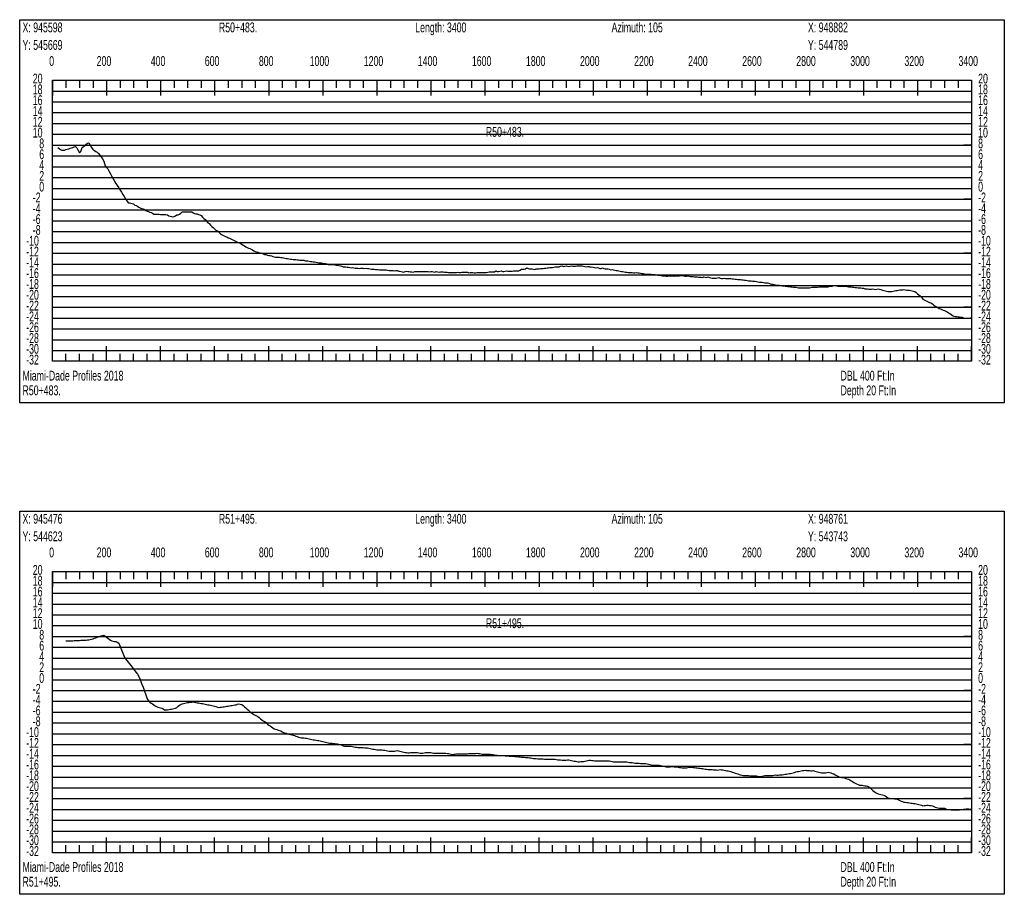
# Model space of a CAD drawing. Header units: feet. Extents: x 1 to 30, y -268 to -1.
# Tile 48 of 94: x 1 to 10, y -127 to -119. Entities that reach past the tile are written whole.
import ezdxf

# ---------------------------------------------------------------- set-up
doc = ezdxf.new("R2010")
doc.units = ezdxf.units.FT
doc.header["$MEASUREMENT"] = 0
doc.layers.add('LABELS', color=7, linetype='Continuous')
doc.layers.add('XSECTION', color=7, linetype='Continuous')

msp = doc.modelspace()

# ---------------------------------------------------------------- linework, layer by layer
at = {"layer": 'XSECTION', "color": 0, "linetype": 'Continuous'}
for points in [[(1, -119.17), (10.106, -119.17), (10.106, -122.715), (1, -122.715), (1, -119.17)], [(1.303, -119.73), (9.803, -119.73), (9.803, -122.33), (1.303, -122.33), (1.303, -119.73)], [(1.303, -119.73), (1.303, -119.871)], [(1.303, -119.73), (1.303, -119.871)], [(1.303, -119.73), (1.303, -119.8)], [(1.303, -119.73), (1.303, -119.8)], [(1.428, -119.73), (1.428, -119.8)], [(1.553, -119.73), (1.553, -119.8)], [(1.678, -119.73), (1.678, -119.8)], [(1.803, -119.73), (1.803, -119.871)], [(1.803, -119.73), (1.803, -119.8)], [(1.928, -119.73), (1.928, -119.8)], [(2.053, -119.73), (2.053, -119.8)], [(2.178, -119.73), (2.178, -119.8)], [(2.303, -119.73), (2.303, -119.871)], [(2.303, -119.73), (2.303, -119.8)], [(2.428, -119.73), (2.428, -119.8)], [(2.553, -119.73), (2.553, -119.8)], [(2.678, -119.73), (2.678, -119.8)], [(2.803, -119.73), (2.803, -119.871)], [(2.803, -119.73), (2.803, -119.8)], [(2.928, -119.73), (2.928, -119.8)], [(3.053, -119.73), (3.053, -119.8)], [(3.178, -119.73), (3.178, -119.8)], [(3.303, -119.73), (3.303, -119.871)], [(3.303, -119.73), (3.303, -119.8)], [(3.428, -119.73), (3.428, -119.8)], [(3.553, -119.73), (3.553, -119.8)], [(3.678, -119.73), (3.678, -119.8)], [(3.803, -119.73), (3.803, -119.871)], [(3.803, -119.73), (3.803, -119.8)], [(3.928, -119.73), (3.928, -119.8)], [(4.053, -119.73), (4.053, -119.8)], [(4.178, -119.73), (4.178, -119.8)], [(4.303, -119.73), (4.303, -119.871)], [(4.303, -119.73), (4.303, -119.8)], [(4.428, -119.73), (4.428, -119.8)], [(4.553, -119.73), (4.553, -119.8)], [(4.678, -119.73), (4.678, -119.8)], [(4.803, -119.73), (4.803, -119.871)], [(4.803, -119.73), (4.803, -119.8)], [(4.928, -119.73), (4.928, -119.8)], [(5.053, -119.73), (5.053, -119.8)], [(5.178, -119.73), (5.178, -119.8)], [(5.303, -119.73), (5.303, -119.871)], [(5.303, -119.73), (5.303, -119.8)], [(5.428, -119.73), (5.428, -119.8)], [(5.553, -119.73), (5.553, -119.8)], [(5.678, -119.73), (5.678, -119.8)], [(5.803, -119.73), (5.803, -119.871)], [(5.803, -119.73), (5.803, -119.8)], [(5.928, -119.73), (5.928, -119.8)], [(6.053, -119.73), (6.053, -119.8)], [(6.178, -119.73), (6.178, -119.8)], [(6.303, -119.73), (6.303, -119.871)], [(6.303, -119.73), (6.303, -119.8)], [(6.428, -119.73), (6.428, -119.8)], [(6.553, -119.73), (6.553, -119.8)], [(6.678, -119.73), (6.678, -119.8)], [(6.803, -119.73), (6.803, -119.871)], [(6.803, -119.73), (6.803, -119.8)], [(6.928, -119.73), (6.928, -119.8)], [(7.053, -119.73), (7.053, -119.8)], [(7.178, -119.73), (7.178, -119.8)], [(7.303, -119.73), (7.303, -119.871)], [(7.303, -119.73), (7.303, -119.8)], [(7.428, -119.73), (7.428, -119.8)], [(7.553, -119.73), (7.553, -119.8)], [(7.678, -119.73), (7.678, -119.8)], [(7.803, -119.73), (7.803, -119.871)], [(7.803, -119.73), (7.803, -119.8)], [(7.928, -119.73), (7.928, -119.8)], [(8.053, -119.73), (8.053, -119.8)], [(8.178, -119.73), (8.178, -119.8)], [(8.303, -119.73), (8.303, -119.871)], [(8.303, -119.73), (8.303, -119.8)], [(8.428, -119.73), (8.428, -119.8)], [(8.553, -119.73), (8.553, -119.8)], [(8.678, -119.73), (8.678, -119.8)], [(8.803, -119.73), (8.803, -119.871)], [(8.803, -119.73), (8.803, -119.8)], [(8.928, -119.73), (8.928, -119.8)], [(9.053, -119.73), (9.053, -119.8)], [(9.178, -119.73), (9.178, -119.8)], [(9.303, -119.73), (9.303, -119.871)], [(9.303, -119.73), (9.303, -119.8)], [(9.428, -119.73), (9.428, -119.8)], [(9.553, -119.73), (9.553, -119.8)], [(9.678, -119.73), (9.678, -119.8)], [(9.803, -119.73), (9.803, -119.871)], [(9.803, -119.73), (9.803, -119.8)], [(1.303, -120.33), (1.373, -120.33)], [(9.803, -120.33), (9.733, -120.33)], [(1.303, -120.83), (1.373, -120.83)], [(9.803, -120.83), (9.733, -120.83)], [(1.303, -121.33), (1.373, -121.33)], [(9.803, -121.33), (9.733, -121.33)], [(1.303, -121.83), (1.373, -121.83)], [(9.803, -121.83), (9.733, -121.83)], [(1.303, -122.33), (1.303, -122.189)], [(1.303, -122.33), (1.303, -122.189)], [(1.803, -122.33), (1.803, -122.189)], [(2.303, -122.33), (2.303, -122.189)], [(2.803, -122.33), (2.803, -122.189)], [(3.303, -122.33), (3.303, -122.189)], [(3.803, -122.33), (3.803, -122.189)], [(4.303, -122.33), (4.303, -122.189)], [(4.803, -122.33), (4.803, -122.189)], [(5.303, -122.33), (5.303, -122.189)], [(5.803, -122.33), (5.803, -122.189)], [(6.303, -122.33), (6.303, -122.189)], [(6.803, -122.33), (6.803, -122.189)], [(7.303, -122.33), (7.303, -122.189)], [(7.803, -122.33), (7.803, -122.189)], [(8.303, -122.33), (8.303, -122.189)], [(8.803, -122.33), (8.803, -122.189)], [(9.303, -122.33), (9.303, -122.189)], [(9.803, -122.33), (9.803, -122.189)], [(1.303, -122.33), (1.303, -122.26)], [(1.303, -122.33), (1.303, -122.26)], [(1.428, -122.33), (1.428, -122.26)], [(1.553, -122.33), (1.553, -122.26)], [(1.678, -122.33), (1.678, -122.26)], [(1.803, -122.33), (1.803, -122.26)], [(1.928, -122.33), (1.928, -122.26)], [(2.053, -122.33), (2.053, -122.26)], [(2.178, -122.33), (2.178, -122.26)], [(2.303, -122.33), (2.303, -122.26)], [(2.428, -122.33), (2.428, -122.26)], [(2.553, -122.33), (2.553, -122.26)], [(2.678, -122.33), (2.678, -122.26)], [(2.803, -122.33), (2.803, -122.26)], [(2.928, -122.33), (2.928, -122.26)], [(3.053, -122.33), (3.053, -122.26)], [(3.178, -122.33), (3.178, -122.26)], [(3.303, -122.33), (3.303, -122.26)], [(3.428, -122.33), (3.428, -122.26)], [(3.553, -122.33), (3.553, -122.26)], [(3.678, -122.33), (3.678, -122.26)], [(3.803, -122.33), (3.803, -122.26)], [(3.928, -122.33), (3.928, -122.26)], [(4.053, -122.33), (4.053, -122.26)], [(4.178, -122.33), (4.178, -122.26)], [(4.303, -122.33), (4.303, -122.26)], [(4.428, -122.33), (4.428, -122.26)], [(4.553, -122.33), (4.553, -122.26)], [(4.678, -122.33), (4.678, -122.26)], [(4.803, -122.33), (4.803, -122.26)], [(4.928, -122.33), (4.928, -122.26)], [(5.053, -122.33), (5.053, -122.26)], [(5.178, -122.33), (5.178, -122.26)], [(5.303, -122.33), (5.303, -122.26)], [(5.428, -122.33), (5.428, -122.26)], [(5.553, -122.33), (5.553, -122.26)], [(5.678, -122.33), (5.678, -122.26)], [(5.803, -122.33), (5.803, -122.26)], [(5.928, -122.33), (5.928, -122.26)], [(6.053, -122.33), (6.053, -122.26)], [(6.178, -122.33), (6.178, -122.26)], [(6.303, -122.33), (6.303, -122.26)], [(6.428, -122.33), (6.428, -122.26)], [(6.553, -122.33), (6.553, -122.26)], [(6.678, -122.33), (6.678, -122.26)], [(6.803, -122.33), (6.803, -122.26)], [(6.928, -122.33), (6.928, -122.26)], [(7.053, -122.33), (7.053, -122.26)], [(7.178, -122.33), (7.178, -122.26)], [(7.303, -122.33), (7.303, -122.26)], [(7.428, -122.33), (7.428, -122.26)], [(7.553, -122.33), (7.553, -122.26)], [(7.678, -122.33), (7.678, -122.26)], [(7.803, -122.33), (7.803, -122.26)], [(7.928, -122.33), (7.928, -122.26)], [(8.053, -122.33), (8.053, -122.26)], [(8.178, -122.33), (8.178, -122.26)], [(8.303, -122.33), (8.303, -122.26)], [(8.428, -122.33), (8.428, -122.26)], [(8.553, -122.33), (8.553, -122.26)], [(8.678, -122.33), (8.678, -122.26)], [(8.803, -122.33), (8.803, -122.26)], [(8.928, -122.33), (8.928, -122.26)], [(9.053, -122.33), (9.053, -122.26)], [(9.178, -122.33), (9.178, -122.26)], [(9.303, -122.33), (9.303, -122.26)], [(9.428, -122.33), (9.428, -122.26)], [(9.553, -122.33), (9.553, -122.26)], [(9.678, -122.33), (9.678, -122.26)], [(9.803, -122.33), (9.803, -122.26)], [(1, -123.715), (10.106, -123.715), (10.106, -127.26), (1, -127.26), (1, -123.715)], [(1.303, -124.275), (9.803, -124.275), (9.803, -126.875), (1.303, -126.875), (1.303, -124.275)], [(1.303, -124.275), (1.303, -124.416)], [(1.303, -124.275), (1.303, -124.416)], [(1.303, -124.275), (1.303, -124.345)], [(1.303, -124.275), (1.303, -124.345)], [(1.428, -124.275), (1.428, -124.345)], [(1.553, -124.275), (1.553, -124.345)], [(1.678, -124.275), (1.678, -124.345)], [(1.803, -124.275), (1.803, -124.416)], [(1.803, -124.275), (1.803, -124.345)], [(1.928, -124.275), (1.928, -124.345)], [(2.053, -124.275), (2.053, -124.345)], [(2.178, -124.275), (2.178, -124.345)], [(2.303, -124.275), (2.303, -124.416)], [(2.303, -124.275), (2.303, -124.345)], [(2.428, -124.275), (2.428, -124.345)], [(2.553, -124.275), (2.553, -124.345)], [(2.678, -124.275), (2.678, -124.345)], [(2.803, -124.275), (2.803, -124.416)], [(2.803, -124.275), (2.803, -124.345)], [(2.928, -124.275), (2.928, -124.345)], [(3.053, -124.275), (3.053, -124.345)], [(3.178, -124.275), (3.178, -124.345)], [(3.303, -124.275), (3.303, -124.416)], [(3.303, -124.275), (3.303, -124.345)], [(3.428, -124.275), (3.428, -124.345)], [(3.553, -124.275), (3.553, -124.345)], [(3.678, -124.275), (3.678, -124.345)], [(3.803, -124.275), (3.803, -124.416)], [(3.803, -124.275), (3.803, -124.345)], [(3.928, -124.275), (3.928, -124.345)], [(4.053, -124.275), (4.053, -124.345)], [(4.178, -124.275), (4.178, -124.345)], [(4.303, -124.275), (4.303, -124.416)], [(4.303, -124.275), (4.303, -124.345)], [(4.428, -124.275), (4.428, -124.345)], [(4.553, -124.275), (4.553, -124.345)], [(4.678, -124.275), (4.678, -124.345)], [(4.803, -124.275), (4.803, -124.416)], [(4.803, -124.275), (4.803, -124.345)], [(4.928, -124.275), (4.928, -124.345)], [(5.053, -124.275), (5.053, -124.345)], [(5.178, -124.275), (5.178, -124.345)], [(5.303, -124.275), (5.303, -124.416)], [(5.303, -124.275), (5.303, -124.345)], [(5.428, -124.275), (5.428, -124.345)], [(5.553, -124.275), (5.553, -124.345)], [(5.678, -124.275), (5.678, -124.345)], [(5.803, -124.275), (5.803, -124.416)], [(5.803, -124.275), (5.803, -124.345)], [(5.928, -124.275), (5.928, -124.345)], [(6.053, -124.275), (6.053, -124.345)], [(6.178, -124.275), (6.178, -124.345)], [(6.303, -124.275), (6.303, -124.416)], [(6.303, -124.275), (6.303, -124.345)], [(6.428, -124.275), (6.428, -124.345)], [(6.553, -124.275), (6.553, -124.345)], [(6.678, -124.275), (6.678, -124.345)], [(6.803, -124.275), (6.803, -124.416)], [(6.803, -124.275), (6.803, -124.345)], [(6.928, -124.275), (6.928, -124.345)], [(7.053, -124.275), (7.053, -124.345)], [(7.178, -124.275), (7.178, -124.345)], [(7.303, -124.275), (7.303, -124.416)], [(7.303, -124.275), (7.303, -124.345)], [(7.428, -124.275), (7.428, -124.345)], [(7.553, -124.275), (7.553, -124.345)], [(7.678, -124.275), (7.678, -124.345)], [(7.803, -124.275), (7.803, -124.416)], [(7.803, -124.275), (7.803, -124.345)], [(7.928, -124.275), (7.928, -124.345)], [(8.053, -124.275), (8.053, -124.345)], [(8.178, -124.275), (8.178, -124.345)], [(8.303, -124.275), (8.303, -124.416)], [(8.303, -124.275), (8.303, -124.345)], [(8.428, -124.275), (8.428, -124.345)], [(8.553, -124.275), (8.553, -124.345)], [(8.678, -124.275), (8.678, -124.345)], [(8.803, -124.275), (8.803, -124.416)], [(8.803, -124.275), (8.803, -124.345)], [(8.928, -124.275), (8.928, -124.345)], [(9.053, -124.275), (9.053, -124.345)], [(9.178, -124.275), (9.178, -124.345)], [(9.303, -124.275), (9.303, -124.416)], [(9.303, -124.275), (9.303, -124.345)], [(9.428, -124.275), (9.428, -124.345)], [(9.553, -124.275), (9.553, -124.345)], [(9.678, -124.275), (9.678, -124.345)], [(9.803, -124.275), (9.803, -124.416)], [(9.803, -124.275), (9.803, -124.345)], [(1.303, -124.875), (1.373, -124.875)], [(9.803, -124.875), (9.733, -124.875)], [(1.303, -125.375), (1.373, -125.375)], [(9.803, -125.375), (9.733, -125.375)], [(1.303, -125.875), (1.373, -125.875)], [(9.803, -125.875), (9.733, -125.875)], [(1.303, -126.375), (1.373, -126.375)], [(9.803, -126.375), (9.733, -126.375)], [(1.303, -126.875), (1.303, -126.734)], [(1.303, -126.875), (1.303, -126.734)], [(1.803, -126.875), (1.803, -126.734)], [(2.303, -126.875), (2.303, -126.734)], [(2.803, -126.875), (2.803, -126.734)], [(3.303, -126.875), (3.303, -126.734)], [(3.803, -126.875), (3.803, -126.734)], [(4.303, -126.875), (4.303, -126.734)], [(4.803, -126.875), (4.803, -126.734)], [(5.303, -126.875), (5.303, -126.734)], [(5.803, -126.875), (5.803, -126.734)], [(6.303, -126.875), (6.303, -126.734)], [(6.803, -126.875), (6.803, -126.734)], [(7.303, -126.875), (7.303, -126.734)], [(7.803, -126.875), (7.803, -126.734)], [(8.303, -126.875), (8.303, -126.734)], [(8.803, -126.875), (8.803, -126.734)], [(9.303, -126.875), (9.303, -126.734)], [(9.803, -126.875), (9.803, -126.734)], [(1.303, -126.875), (1.303, -126.805)], [(1.303, -126.875), (1.303, -126.805)], [(1.428, -126.875), (1.428, -126.805)], [(1.553, -126.875), (1.553, -126.805)], [(1.678, -126.875), (1.678, -126.805)], [(1.803, -126.875), (1.803, -126.805)], [(1.928, -126.875), (1.928, -126.805)], [(2.053, -126.875), (2.053, -126.805)], [(2.178, -126.875), (2.178, -126.805)], [(2.303, -126.875), (2.303, -126.805)], [(2.428, -126.875), (2.428, -126.805)], [(2.553, -126.875), (2.553, -126.805)], [(2.678, -126.875), (2.678, -126.805)], [(2.803, -126.875), (2.803, -126.805)], [(2.928, -126.875), (2.928, -126.805)], [(3.053, -126.875), (3.053, -126.805)], [(3.178, -126.875), (3.178, -126.805)], [(3.303, -126.875), (3.303, -126.805)], [(3.428, -126.875), (3.428, -126.805)], [(3.553, -126.875), (3.553, -126.805)], [(3.678, -126.875), (3.678, -126.805)], [(3.803, -126.875), (3.803, -126.805)], [(3.928, -126.875), (3.928, -126.805)], [(4.053, -126.875), (4.053, -126.805)], [(4.178, -126.875), (4.178, -126.805)], [(4.303, -126.875), (4.303, -126.805)], [(4.428, -126.875), (4.428, -126.805)], [(4.553, -126.875), (4.553, -126.805)], [(4.678, -126.875), (4.678, -126.805)], [(4.803, -126.875), (4.803, -126.805)], [(4.928, -126.875), (4.928, -126.805)], [(5.053, -126.875), (5.053, -126.805)], [(5.178, -126.875), (5.178, -126.805)], [(5.303, -126.875), (5.303, -126.805)], [(5.428, -126.875), (5.428, -126.805)], [(5.553, -126.875), (5.553, -126.805)], [(5.678, -126.875), (5.678, -126.805)], [(5.803, -126.875), (5.803, -126.805)], [(5.928, -126.875), (5.928, -126.805)], [(6.053, -126.875), (6.053, -126.805)], [(6.178, -126.875), (6.178, -126.805)], [(6.303, -126.875), (6.303, -126.805)], [(6.428, -126.875), (6.428, -126.805)], [(6.553, -126.875), (6.553, -126.805)], [(6.678, -126.875), (6.678, -126.805)], [(6.803, -126.875), (6.803, -126.805)], [(6.928, -126.875), (6.928, -126.805)], [(7.053, -126.875), (7.053, -126.805)], [(7.178, -126.875), (7.178, -126.805)], [(7.303, -126.875), (7.303, -126.805)], [(7.428, -126.875), (7.428, -126.805)], [(7.553, -126.875), (7.553, -126.805)], [(7.678, -126.875), (7.678, -126.805)], [(7.803, -126.875), (7.803, -126.805)], [(7.928, -126.875), (7.928, -126.805)], [(8.053, -126.875), (8.053, -126.805)], [(8.178, -126.875), (8.178, -126.805)], [(8.303, -126.875), (8.303, -126.805)], [(8.428, -126.875), (8.428, -126.805)], [(8.553, -126.875), (8.553, -126.805)], [(8.678, -126.875), (8.678, -126.805)], [(8.803, -126.875), (8.803, -126.805)], [(8.928, -126.875), (8.928, -126.805)], [(9.053, -126.875), (9.053, -126.805)], [(9.178, -126.875), (9.178, -126.805)], [(9.303, -126.875), (9.303, -126.805)], [(9.428, -126.875), (9.428, -126.805)], [(9.553, -126.875), (9.553, -126.805)], [(9.678, -126.875), (9.678, -126.805)], [(9.803, -126.875), (9.803, -126.805)]]:
    msp.add_lwpolyline(points, dxfattribs=at)
at = {"layer": 'XSECTION', "color": 0}
for points in [[(1.303, -119.83), (9.803, -119.83)], [(1.303, -119.93), (9.803, -119.93)], [(1.303, -120.03), (9.803, -120.03)], [(1.303, -120.13), (9.803, -120.13)], [(1.303, -120.23), (9.803, -120.23)], [(1.303, -120.33), (9.803, -120.33)], [(1.303, -120.43), (9.803, -120.43)], [(1.303, -120.53), (9.803, -120.53)], [(1.303, -120.63), (9.803, -120.63)], [(1.303, -120.73), (9.803, -120.73)], [(1.303, -120.83), (9.803, -120.83)], [(1.303, -120.93), (9.803, -120.93)], [(1.303, -121.03), (9.803, -121.03)], [(1.303, -121.13), (9.803, -121.13)], [(1.303, -121.23), (9.803, -121.23)], [(1.303, -121.33), (9.803, -121.33)], [(1.303, -121.43), (9.803, -121.43)], [(1.303, -121.53), (9.803, -121.53)], [(1.303, -121.63), (9.803, -121.63)], [(1.303, -121.73), (9.803, -121.73)], [(1.303, -121.83), (9.803, -121.83)], [(1.303, -121.93), (9.803, -121.93)], [(1.303, -122.03), (9.803, -122.03)], [(1.303, -122.13), (9.803, -122.13)], [(1.303, -122.23), (9.803, -122.23)], [(1.303, -124.375), (9.803, -124.375)], [(1.303, -124.475), (9.803, -124.475)], [(1.303, -124.575), (9.803, -124.575)], [(1.303, -124.675), (9.803, -124.675)], [(1.303, -124.775), (9.803, -124.775)], [(1.303, -124.875), (9.803, -124.875)], [(1.303, -124.975), (9.803, -124.975)], [(1.303, -125.075), (9.803, -125.075)], [(1.303, -125.175), (9.803, -125.175)], [(1.303, -125.275), (9.803, -125.275)], [(1.303, -125.375), (9.803, -125.375)], [(1.303, -125.475), (9.803, -125.475)], [(1.303, -125.575), (9.803, -125.575)], [(1.303, -125.675), (9.803, -125.675)], [(1.303, -125.775), (9.803, -125.775)], [(1.303, -125.875), (9.803, -125.875)], [(1.303, -125.975), (9.803, -125.975)], [(1.303, -126.075), (9.803, -126.075)], [(1.303, -126.175), (9.803, -126.175)], [(1.303, -126.275), (9.803, -126.275)], [(1.303, -126.375), (9.803, -126.375)], [(1.303, -126.475), (9.803, -126.475)], [(1.303, -126.575), (9.803, -126.575)], [(1.303, -126.675), (9.803, -126.675)], [(1.303, -126.775), (9.803, -126.775)]]:
    msp.add_lwpolyline(points, dxfattribs=at)
at = {"layer": 'XSECTION', "color": 5, "linetype": 'Continuous'}
for points in [[(1.353, -120.353), (1.3655, -120.3615), (1.378, -120.3695), (1.3905, -120.3755), (1.403, -120.378), (1.4155, -120.376), (1.428, -120.372), (1.4405, -120.368), (1.453, -120.364), (1.4655, -120.3595), (1.478, -120.3555), (1.4905, -120.3515), (1.503, -120.3475), (1.5155, -120.3435), (1.528, -120.3565), (1.5405, -120.379), (1.553, -120.402), (1.5655, -120.3885), (1.578, -120.3525), (1.5905, -120.3425), (1.603, -120.3325), (1.6155, -120.3225), (1.628, -120.3125), (1.6405, -120.3085), (1.653, -120.331), (1.6655, -120.3535), (1.678, -120.373), (1.6905, -120.381), (1.703, -120.389), (1.7155, -120.395), (1.728, -120.4085), (1.7405, -120.423), (1.753, -120.4395), (1.7655, -120.4565), (1.778, -120.479), (1.7905, -120.5205), (1.803, -120.536), (1.8155, -120.55), (1.828, -120.573), (1.8405, -120.596), (1.853, -120.619), (1.8655, -120.642), (1.878, -120.665), (1.8905, -120.685), (1.903, -120.705), (1.9155, -120.7255), (1.928, -120.7455), (1.9405, -120.7655), (1.953, -120.786), (1.9655, -120.806), (1.978, -120.8265), (1.9905, -120.8465), (2.003, -120.8625), (2.0155, -120.865), (2.028, -120.8675), (2.0405, -120.8695), (2.053, -120.8735), (2.0655, -120.8845), (2.078, -120.8885), (2.0905, -120.895), (2.103, -120.9035), (2.1155, -120.9115), (2.128, -120.9155), (2.1405, -120.92), (2.153, -120.9245), (2.1655, -120.9345), (2.178, -120.941), (2.1905, -120.944), (2.203, -120.9495), (2.2155, -120.9535), (2.228, -120.959), (2.2405, -120.968), (2.253, -120.9685), (2.2655, -120.969), (2.278, -120.9695), (2.2905, -120.97), (2.303, -120.9705), (2.3155, -120.971), (2.328, -120.9715), (2.3405, -120.972), (2.353, -120.9725), (2.3655, -120.9755), (2.378, -120.983), (2.3905, -120.988), (2.403, -120.9905), (2.4155, -120.992), (2.428, -120.989), (2.4405, -120.9835), (2.453, -120.9765), (2.4655, -120.9745), (2.478, -120.968), (2.4905, -120.9605), (2.503, -120.9485), (2.5155, -120.948), (2.528, -120.948), (2.5405, -120.948), (2.553, -120.948), (2.5655, -120.948), (2.578, -120.9485), (2.5905, -120.9485), (2.603, -120.9555), (2.6155, -120.964), (2.628, -120.965), (2.6405, -120.965), (2.653, -120.9715), (2.6655, -120.9765), (2.678, -120.9805), (2.6905, -120.996), (2.703, -121.01), (2.7155, -121.018), (2.728, -121.0335), (2.7405, -121.0485), (2.753, -121.056), (2.7655, -121.071), (2.778, -121.082), (2.7905, -121.0915), (2.803, -121.104), (2.8155, -121.1155), (2.828, -121.1235), (2.8405, -121.135), (2.853, -121.1465), (2.8655, -121.1575), (2.878, -121.1635), (2.8905, -121.169), (2.903, -121.1745), (2.9155, -121.1795), (2.928, -121.1875), (2.9405, -121.192), (2.953, -121.1975), (2.9655, -121.2035), (2.978, -121.209), (2.9905, -121.2165), (3.003, -121.222), (3.0155, -121.2265), (3.028, -121.23), (3.0405, -121.2375), (3.053, -121.2465), (3.0655, -121.257), (3.078, -121.261), (3.0905, -121.2705), (3.103, -121.2785), (3.1155, -121.2825), (3.128, -121.286), (3.1405, -121.2925), (3.153, -121.3), (3.1655, -121.308), (3.178, -121.3155), (3.1905, -121.3165), (3.203, -121.3205), (3.2155, -121.3265), (3.228, -121.326), (3.2405, -121.329), (3.253, -121.3345), (3.2655, -121.341), (3.278, -121.341), (3.2905, -121.3475), (3.303, -121.351), (3.3155, -121.352), (3.328, -121.3555), (3.3405, -121.359), (3.353, -121.363), (3.3655, -121.366), (3.378, -121.3655), (3.3905, -121.3655), (3.403, -121.368), (3.4155, -121.371), (3.428, -121.371), (3.4405, -121.3735), (3.453, -121.377), (3.4655, -121.38), (3.478, -121.38), (3.4905, -121.383), (3.503, -121.385), (3.5155, -121.3855), (3.528, -121.389), (3.5405, -121.3875), (3.553, -121.387), (3.5655, -121.39), (3.578, -121.39), (3.5905, -121.3935), (3.603, -121.395), (3.6155, -121.395), (3.628, -121.3955), (3.6405, -121.399), (3.653, -121.4), (3.6655, -121.4015), (3.678, -121.405), (3.6905, -121.4055), (3.703, -121.407), (3.7155, -121.4085), (3.728, -121.4105), (3.7405, -121.414), (3.753, -121.417), (3.7655, -121.42), (3.778, -121.42), (3.7905, -121.4205), (3.803, -121.423), (3.8155, -121.425), (3.828, -121.4255), (3.8405, -121.429), (3.853, -121.433), (3.8655, -121.435), (3.878, -121.435), (3.8905, -121.4355), (3.903, -121.4355), (3.9155, -121.438), (3.928, -121.44), (3.9405, -121.4405), (3.953, -121.4435), (3.9655, -121.447), (3.978, -121.4505), (3.9905, -121.4545), (4.003, -121.4545), (4.0155, -121.457), (4.028, -121.46), (4.0405, -121.4605), (4.053, -121.463), (4.0655, -121.4655), (4.078, -121.462), (4.0905, -121.4645), (4.103, -121.467), (4.1155, -121.467), (4.128, -121.467), (4.1405, -121.471), (4.153, -121.468), (4.1655, -121.467), (4.178, -121.469), (4.1905, -121.471), (4.203, -121.4675), (4.2155, -121.472), (4.228, -121.4725), (4.2405, -121.4755), (4.253, -121.478), (4.2655, -121.478), (4.278, -121.4785), (4.2905, -121.482), (4.303, -121.4815), (4.3155, -121.4795), (4.328, -121.4835), (4.3405, -121.484), (4.353, -121.4845), (4.3655, -121.4845), (4.378, -121.4845), (4.3905, -121.485), (4.403, -121.486), (4.4155, -121.489), (4.428, -121.4895), (4.4405, -121.489), (4.453, -121.4895), (4.4655, -121.493), (4.478, -121.4905), (4.4905, -121.4905), (4.503, -121.4975), (4.5155, -121.497), (4.528, -121.4985), (4.5405, -121.502), (4.553, -121.505), (4.5655, -121.499), (4.578, -121.497), (4.5905, -121.5), (4.603, -121.4995), (4.6155, -121.501), (4.628, -121.5025), (4.6405, -121.504), (4.653, -121.5005), (4.6655, -121.4995), (4.678, -121.4995), (4.6905, -121.499), (4.703, -121.4985), (4.7155, -121.498), (4.728, -121.498), (4.7405, -121.498), (4.753, -121.498), (4.7655, -121.498), (4.778, -121.4985), (4.7905, -121.5025), (4.803, -121.4995), (4.8155, -121.4995), (4.828, -121.503), (4.8405, -121.5055), (4.853, -121.4985), (4.8655, -121.503), (4.878, -121.5055), (4.8905, -121.502), (4.903, -121.503), (4.9155, -121.5025), (4.928, -121.506), (4.9405, -121.504), (4.953, -121.5045), (4.9655, -121.5075), (4.978, -121.5075), (4.9905, -121.508), (5.003, -121.508), (5.0155, -121.5085), (5.028, -121.5085), (5.0405, -121.507), (5.053, -121.506), (5.0655, -121.5095), (5.078, -121.507), (5.0905, -121.5055), (5.103, -121.506), (5.1155, -121.506), (5.128, -121.504), (5.1405, -121.504), (5.153, -121.5115), (5.1655, -121.5085), (5.178, -121.5075), (5.1905, -121.509), (5.203, -121.513), (5.2155, -121.51), (5.228, -121.5085), (5.2405, -121.5085), (5.253, -121.5085), (5.2655, -121.5085), (5.278, -121.5085), (5.2905, -121.5085), (5.303, -121.5085), (5.3155, -121.5085), (5.328, -121.5065), (5.3405, -121.5035), (5.353, -121.503), (5.3655, -121.5035), (5.378, -121.5035), (5.3905, -121.5015), (5.403, -121.494), (5.4155, -121.498), (5.428, -121.4985), (5.4405, -121.496), (5.453, -121.4945), (5.4655, -121.4985), (5.478, -121.498), (5.4905, -121.4965), (5.503, -121.4935), (5.5155, -121.497), (5.528, -121.4975), (5.5405, -121.497), (5.553, -121.4955), (5.5655, -121.4945), (5.578, -121.4935), (5.5905, -121.4925), (5.603, -121.493), (5.6155, -121.493), (5.628, -121.488), (5.6405, -121.479), (5.653, -121.479), (5.6655, -121.477), (5.678, -121.473), (5.6905, -121.466), (5.703, -121.4705), (5.7155, -121.4745), (5.728, -121.475), (5.7405, -121.475), (5.753, -121.477), (5.7655, -121.4795), (5.778, -121.4755), (5.7905, -121.475), (5.803, -121.4735), (5.8155, -121.47), (5.828, -121.4705), (5.8405, -121.47), (5.853, -121.4695), (5.8655, -121.468), (5.878, -121.466), (5.8905, -121.4645), (5.903, -121.4635), (5.9155, -121.463), (5.928, -121.461), (5.9405, -121.46), (5.953, -121.4565), (5.9655, -121.455), (5.978, -121.455), (5.9905, -121.455), (6.003, -121.4505), (6.0155, -121.447), (6.028, -121.454), (6.0405, -121.4505), (6.053, -121.447), (6.0655, -121.4505), (6.078, -121.4515), (6.0905, -121.45), (6.103, -121.4465), (6.1155, -121.449), (6.128, -121.4505), (6.1405, -121.45), (6.153, -121.4465), (6.1655, -121.446), (6.178, -121.4465), (6.1905, -121.4465), (6.203, -121.4465), (6.2155, -121.4485), (6.228, -121.4515), (6.2405, -121.455), (6.253, -121.454), (6.2655, -121.4535), (6.278, -121.4605), (6.2905, -121.4575), (6.303, -121.4585), (6.3155, -121.462), (6.328, -121.4655), (6.3405, -121.462), (6.353, -121.466), (6.3655, -121.47), (6.378, -121.47), (6.3905, -121.466), (6.403, -121.4705), (6.4155, -121.475), (6.428, -121.475), (6.4405, -121.475), (6.453, -121.479), (6.4655, -121.485), (6.478, -121.4815), (6.4905, -121.4825), (6.503, -121.4855), (6.5155, -121.489), (6.528, -121.49), (6.5405, -121.4915), (6.553, -121.495), (6.5655, -121.499), (6.578, -121.4995), (6.5905, -121.501), (6.603, -121.504), (6.6155, -121.506), (6.628, -121.5075), (6.6405, -121.5085), (6.653, -121.5085), (6.6655, -121.5085), (6.678, -121.5115), (6.6905, -121.5125), (6.703, -121.509), (6.7155, -121.5105), (6.728, -121.513), (6.7405, -121.516), (6.753, -121.5175), (6.7655, -121.518), (6.778, -121.521), (6.7905, -121.5225), (6.803, -121.523), (6.8155, -121.523), (6.828, -121.523), (6.8405, -121.5245), (6.853, -121.5275), (6.8655, -121.5275), (6.878, -121.5275), (6.8905, -121.5295), (6.903, -121.5325), (6.9155, -121.5325), (6.928, -121.5355), (6.9405, -121.538), (6.953, -121.538), (6.9655, -121.538), (6.978, -121.541), (6.9905, -121.5415), (7.003, -121.5385), (7.0155, -121.5425), (7.028, -121.5395), (7.0405, -121.54), (7.053, -121.543), (7.0655, -121.5395), (7.078, -121.5385), (7.0905, -121.5385), (7.103, -121.5385), (7.1155, -121.537), (7.128, -121.535), (7.1405, -121.5385), (7.153, -121.542), (7.1655, -121.5425), (7.178, -121.5395), (7.1905, -121.543), (7.203, -121.544), (7.2155, -121.5445), (7.228, -121.546), (7.2405, -121.547), (7.253, -121.548), (7.2655, -121.549), (7.278, -121.5505), (7.2905, -121.5515), (7.303, -121.5525), (7.3155, -121.554), (7.328, -121.55), (7.3405, -121.552), (7.353, -121.5535), (7.3655, -121.55), (7.378, -121.5535), (7.3905, -121.557), (7.403, -121.56), (7.4155, -121.56), (7.428, -121.56), (7.4405, -121.56), (7.453, -121.558), (7.4655, -121.556), (7.478, -121.56), (7.4905, -121.564), (7.503, -121.5625), (7.5155, -121.5615), (7.528, -121.565), (7.5405, -121.565), (7.553, -121.565), (7.5655, -121.565), (7.578, -121.565), (7.5905, -121.5665), (7.603, -121.568), (7.6155, -121.569), (7.628, -121.5705), (7.6405, -121.572), (7.653, -121.5735), (7.6655, -121.5745), (7.678, -121.576), (7.6905, -121.5775), (7.703, -121.579), (7.7155, -121.58), (7.728, -121.5835), (7.7405, -121.5855), (7.753, -121.585), (7.7655, -121.585), (7.778, -121.5875), (7.7905, -121.59), (7.803, -121.59), (7.8155, -121.593), (7.828, -121.5955), (7.8405, -121.597), (7.853, -121.598), (7.8655, -121.599), (7.878, -121.601), (7.8905, -121.6045), (7.903, -121.605), (7.9155, -121.605), (7.928, -121.606), (7.9405, -121.613), (7.953, -121.615), (7.9655, -121.6165), (7.978, -121.62), (7.9905, -121.624), (8.003, -121.6245), (8.0155, -121.6255), (8.028, -121.627), (8.0405, -121.6285), (8.053, -121.6305), (8.0655, -121.632), (8.078, -121.6335), (8.0905, -121.635), (8.103, -121.637), (8.1155, -121.6385), (8.128, -121.64), (8.1405, -121.642), (8.153, -121.6435), (8.1655, -121.645), (8.178, -121.645), (8.1905, -121.648), (8.203, -121.65), (8.2155, -121.65), (8.228, -121.65), (8.2405, -121.65), (8.253, -121.65), (8.2655, -121.65), (8.278, -121.65), (8.2905, -121.65), (8.303, -121.6495), (8.3155, -121.6485), (8.328, -121.645), (8.3405, -121.645), (8.353, -121.645), (8.3655, -121.645), (8.378, -121.644), (8.3905, -121.6405), (8.403, -121.64), (8.4155, -121.64), (8.428, -121.64), (8.4405, -121.64), (8.453, -121.64), (8.4655, -121.64), (8.478, -121.6395), (8.4905, -121.636), (8.503, -121.635), (8.5155, -121.6335), (8.528, -121.63), (8.5405, -121.63), (8.553, -121.6325), (8.5655, -121.6345), (8.578, -121.6345), (8.5905, -121.6345), (8.603, -121.6345), (8.6155, -121.6345), (8.628, -121.6345), (8.6405, -121.634), (8.653, -121.638), (8.6655, -121.6395), (8.678, -121.641), (8.6905, -121.6425), (8.703, -121.6435), (8.7155, -121.645), (8.728, -121.646), (8.7405, -121.6475), (8.753, -121.649), (8.7655, -121.65), (8.778, -121.6515), (8.7905, -121.6525), (8.803, -121.654), (8.8155, -121.658), (8.828, -121.659), (8.8405, -121.6605), (8.853, -121.664), (8.8655, -121.664), (8.878, -121.6625), (8.8905, -121.66), (8.903, -121.6635), (8.9155, -121.6645), (8.928, -121.6635), (8.9405, -121.66), (8.953, -121.6635), (8.9655, -121.667), (8.978, -121.6705), (8.9905, -121.674), (9.003, -121.6775), (9.0155, -121.681), (9.028, -121.6845), (9.0405, -121.685), (9.053, -121.685), (9.0655, -121.6845), (9.078, -121.6815), (9.0905, -121.678), (9.103, -121.6745), (9.1155, -121.6745), (9.128, -121.6725), (9.1405, -121.6695), (9.153, -121.6695), (9.1655, -121.6675), (9.178, -121.6665), (9.1905, -121.67), (9.203, -121.6705), (9.2155, -121.6705), (9.228, -121.671), (9.2405, -121.6745), (9.253, -121.678), (9.2655, -121.6815), (9.278, -121.685), (9.2905, -121.694), (9.303, -121.7045), (9.3155, -121.7145), (9.328, -121.7245), (9.3405, -121.737), (9.353, -121.754), (9.3655, -121.7605), (9.378, -121.7675), (9.3905, -121.774), (9.403, -121.781), (9.4155, -121.7865), (9.428, -121.79), (9.4405, -121.7995), (9.453, -121.8095), (9.4655, -121.82), (9.478, -121.8265), (9.4905, -121.8335), (9.503, -121.8405), (9.5155, -121.844), (9.528, -121.85), (9.5405, -121.856), (9.553, -121.86), (9.5655, -121.8665), (9.578, -121.873), (9.5905, -121.88), (9.603, -121.887), (9.6155, -121.8955), (9.628, -121.9055), (9.6405, -121.9125), (9.653, -121.915), (9.6655, -121.9155), (9.678, -121.919), (9.6905, -121.9195), (9.703, -121.9205), (9.7155, -121.9205), (9.728, -121.9275), (9.7405, -121.9305), (9.753, -121.9305), (9.7655, -121.9305), (9.778, -121.9305), (9.7905, -121.929), (9.803, -121.928), (9.803, -121.928)], [(1.428, -124.916), (1.4405, -124.916), (1.453, -124.9155), (1.4655, -124.915), (1.478, -124.9145), (1.4905, -124.914), (1.503, -124.9135), (1.5155, -124.9125), (1.528, -124.912), (1.5405, -124.9115), (1.553, -124.911), (1.5655, -124.9105), (1.578, -124.91), (1.5905, -124.9095), (1.603, -124.909), (1.6155, -124.9085), (1.628, -124.9075), (1.6405, -124.907), (1.653, -124.904), (1.6655, -124.8995), (1.678, -124.8955), (1.6905, -124.8915), (1.703, -124.8875), (1.7155, -124.883), (1.728, -124.879), (1.7405, -124.875), (1.753, -124.8705), (1.7655, -124.8665), (1.778, -124.8625), (1.7905, -124.872), (1.803, -124.8815), (1.8155, -124.891), (1.828, -124.901), (1.8405, -124.9105), (1.853, -124.916), (1.8655, -124.9185), (1.878, -124.9205), (1.8905, -124.923), (1.903, -124.927), (1.9155, -124.938), (1.928, -124.9685), (1.9405, -124.9995), (1.953, -125.0305), (1.9655, -125.0615), (1.978, -125.0815), (1.9905, -125.097), (2.003, -125.113), (2.0155, -125.129), (2.028, -125.1445), (2.0405, -125.1605), (2.053, -125.1765), (2.0655, -125.192), (2.078, -125.208), (2.0905, -125.2235), (2.103, -125.2445), (2.1155, -125.2735), (2.128, -125.309), (2.1405, -125.3445), (2.153, -125.38), (2.1655, -125.4155), (2.178, -125.4505), (2.1905, -125.469), (2.203, -125.482), (2.2155, -125.493), (2.228, -125.499), (2.2405, -125.507), (2.253, -125.516), (2.2655, -125.5235), (2.278, -125.5285), (2.2905, -125.532), (2.303, -125.536), (2.3155, -125.5395), (2.328, -125.5435), (2.3405, -125.554), (2.353, -125.555), (2.3655, -125.553), (2.378, -125.5505), (2.3905, -125.548), (2.403, -125.546), (2.4155, -125.5435), (2.428, -125.5415), (2.4405, -125.5375), (2.453, -125.5325), (2.4655, -125.52), (2.478, -125.5095), (2.4905, -125.503), (2.503, -125.4985), (2.5155, -125.495), (2.528, -125.491), (2.5405, -125.489), (2.553, -125.487), (2.5655, -125.4855), (2.578, -125.4835), (2.5905, -125.482), (2.603, -125.481), (2.6155, -125.483), (2.628, -125.4855), (2.6405, -125.4875), (2.653, -125.49), (2.6655, -125.492), (2.678, -125.4945), (2.6905, -125.4965), (2.703, -125.499), (2.7155, -125.501), (2.728, -125.5035), (2.7405, -125.506), (2.753, -125.5085), (2.7655, -125.5095), (2.778, -125.513), (2.7905, -125.517), (2.803, -125.5205), (2.8155, -125.524), (2.828, -125.528), (2.8405, -125.5315), (2.853, -125.53), (2.8655, -125.5285), (2.878, -125.5265), (2.8905, -125.5245), (2.903, -125.5225), (2.9155, -125.5205), (2.928, -125.519), (2.9405, -125.517), (2.953, -125.515), (2.9655, -125.513), (2.978, -125.5095), (2.9905, -125.508), (3.003, -125.5065), (3.0155, -125.5015), (3.028, -125.4995), (3.0405, -125.5015), (3.053, -125.504), (3.0655, -125.5145), (3.078, -125.5255), (3.0905, -125.536), (3.103, -125.547), (3.1155, -125.558), (3.128, -125.57), (3.1405, -125.5795), (3.153, -125.5885), (3.1655, -125.5955), (3.178, -125.603), (3.1905, -125.6095), (3.203, -125.616), (3.2155, -125.626), (3.228, -125.6375), (3.2405, -125.646), (3.253, -125.654), (3.2655, -125.662), (3.278, -125.6715), (3.2905, -125.6855), (3.303, -125.696), (3.3155, -125.7025), (3.328, -125.7115), (3.3405, -125.72), (3.353, -125.728), (3.3655, -125.731), (3.378, -125.7355), (3.3905, -125.741), (3.403, -125.7445), (3.4155, -125.7475), (3.428, -125.7565), (3.4405, -125.7635), (3.453, -125.767), (3.4655, -125.7705), (3.478, -125.7745), (3.4905, -125.778), (3.503, -125.7815), (3.5155, -125.785), (3.528, -125.7885), (3.5405, -125.7925), (3.553, -125.796), (3.5655, -125.8005), (3.578, -125.806), (3.5905, -125.8085), (3.603, -125.8115), (3.6155, -125.8125), (3.628, -125.8135), (3.6405, -125.8145), (3.653, -125.816), (3.6655, -125.818), (3.678, -125.821), (3.6905, -125.824), (3.703, -125.827), (3.7155, -125.83), (3.728, -125.832), (3.7405, -125.8345), (3.753, -125.8365), (3.7655, -125.8385), (3.778, -125.8405), (3.7905, -125.8435), (3.803, -125.8465), (3.8155, -125.849), (3.828, -125.8515), (3.8405, -125.8545), (3.853, -125.8575), (3.8655, -125.8605), (3.878, -125.8605), (3.8905, -125.862), (3.903, -125.8655), (3.9155, -125.8655), (3.928, -125.867), (3.9405, -125.8695), (3.953, -125.8725), (3.9655, -125.875), (3.978, -125.88), (3.9905, -125.8855), (4.003, -125.8885), (4.0155, -125.8905), (4.028, -125.8905), (4.0405, -125.8905), (4.053, -125.8905), (4.0655, -125.8905), (4.078, -125.8925), (4.0905, -125.895), (4.103, -125.898), (4.1155, -125.9), (4.128, -125.901), (4.1405, -125.9015), (4.153, -125.902), (4.1655, -125.9025), (4.178, -125.9035), (4.1905, -125.904), (4.203, -125.9045), (4.2155, -125.9055), (4.228, -125.908), (4.2405, -125.9105), (4.253, -125.9135), (4.2655, -125.916), (4.278, -125.9185), (4.2905, -125.9215), (4.303, -125.9245), (4.3155, -125.925), (4.328, -125.925), (4.3405, -125.925), (4.353, -125.925), (4.3655, -125.9255), (4.378, -125.928), (4.3905, -125.9305), (4.403, -125.9335), (4.4155, -125.935), (4.428, -125.935), (4.4405, -125.935), (4.453, -125.935), (4.4655, -125.935), (4.478, -125.933), (4.4905, -125.9305), (4.503, -125.9335), (4.5155, -125.936), (4.528, -125.939), (4.5405, -125.9415), (4.553, -125.944), (4.5655, -125.947), (4.578, -125.9495), (4.5905, -125.95), (4.603, -125.95), (4.6155, -125.9495), (4.628, -125.9495), (4.6405, -125.9495), (4.653, -125.9495), (4.6655, -125.9495), (4.678, -125.9495), (4.6905, -125.9515), (4.703, -125.9545), (4.7155, -125.9545), (4.728, -125.9535), (4.7405, -125.95), (4.753, -125.9495), (4.7655, -125.9495), (4.778, -125.9495), (4.7905, -125.9495), (4.803, -125.9495), (4.8155, -125.9525), (4.828, -125.9545), (4.8405, -125.9545), (4.853, -125.9545), (4.8655, -125.9545), (4.878, -125.9545), (4.8905, -125.9545), (4.903, -125.9545), (4.9155, -125.9545), (4.928, -125.9545), (4.9405, -125.9545), (4.953, -125.9565), (4.9655, -125.959), (4.978, -125.962), (4.9905, -125.965), (5.003, -125.9655), (5.0155, -125.965), (5.028, -125.9635), (5.0405, -125.9615), (5.053, -125.9605), (5.0655, -125.9605), (5.078, -125.9605), (5.0905, -125.9605), (5.103, -125.9605), (5.1155, -125.9605), (5.128, -125.96), (5.1405, -125.9595), (5.153, -125.959), (5.1655, -125.958), (5.178, -125.9575), (5.1905, -125.957), (5.203, -125.9565), (5.2155, -125.956), (5.228, -125.9555), (5.2405, -125.9565), (5.253, -125.959), (5.2655, -125.962), (5.278, -125.9645), (5.2905, -125.965), (5.303, -125.965), (5.3155, -125.965), (5.328, -125.965), (5.3405, -125.965), (5.353, -125.965), (5.3655, -125.966), (5.378, -125.9675), (5.3905, -125.9695), (5.403, -125.9715), (5.4155, -125.9735), (5.428, -125.975), (5.4405, -125.9755), (5.453, -125.9755), (5.4655, -125.9765), (5.478, -125.9775), (5.4905, -125.9785), (5.503, -125.979), (5.5155, -125.98), (5.528, -125.981), (5.5405, -125.982), (5.553, -125.983), (5.5655, -125.9835), (5.578, -125.9845), (5.5905, -125.9855), (5.603, -125.9865), (5.6155, -125.9875), (5.628, -125.989), (5.6405, -125.99), (5.653, -125.99), (5.6655, -125.9915), (5.678, -125.993), (5.6905, -125.9945), (5.703, -125.996), (5.7155, -125.9975), (5.728, -125.999), (5.7405, -126.0005), (5.753, -126.0025), (5.7655, -126.004), (5.778, -126.005), (5.7905, -126.0055), (5.803, -126.0065), (5.8155, -126.007), (5.828, -126.0075), (5.8405, -126.008), (5.853, -126.0085), (5.8655, -126.009), (5.878, -126.01), (5.8905, -126.01), (5.903, -126.01), (5.9155, -126.01), (5.928, -126.01), (5.9405, -126.01), (5.953, -126.011), (5.9655, -126.014), (5.978, -126.015), (5.9905, -126.015), (6.003, -126.016), (6.0155, -126.018), (6.028, -126.0195), (6.0405, -126.02), (6.053, -126.02), (6.0655, -126.017), (6.078, -126.0165), (6.0905, -126.019), (6.103, -126.022), (6.1155, -126.0245), (6.128, -126.027), (6.1405, -126.0295), (6.153, -126.0325), (6.1655, -126.035), (6.178, -126.034), (6.1905, -126.0325), (6.203, -126.0315), (6.2155, -126.0305), (6.228, -126.0285), (6.2405, -126.0255), (6.253, -126.023), (6.2655, -126.0205), (6.278, -126.0205), (6.2905, -126.021), (6.303, -126.0235), (6.3155, -126.025), (6.328, -126.025), (6.3405, -126.025), (6.353, -126.025), (6.3655, -126.025), (6.378, -126.025), (6.3905, -126.025), (6.403, -126.025), (6.4155, -126.0255), (6.428, -126.0255), (6.4405, -126.0255), (6.453, -126.0255), (6.4655, -126.0275), (6.478, -126.0305), (6.4905, -126.0335), (6.503, -126.0355), (6.5155, -126.0355), (6.528, -126.0355), (6.5405, -126.0355), (6.553, -126.0355), (6.5655, -126.0355), (6.578, -126.0355), (6.5905, -126.0355), (6.603, -126.0355), (6.6155, -126.0355), (6.628, -126.037), (6.6405, -126.04), (6.653, -126.0405), (6.6655, -126.0405), (6.678, -126.0435), (6.6905, -126.0455), (6.703, -126.0455), (6.7155, -126.0455), (6.728, -126.046), (6.7405, -126.049), (6.753, -126.0505), (6.7655, -126.0505), (6.778, -126.0505), (6.7905, -126.0515), (6.803, -126.054), (6.8155, -126.057), (6.828, -126.06), (6.8405, -126.0625), (6.853, -126.0655), (6.8655, -126.065), (6.878, -126.065), (6.8905, -126.065), (6.903, -126.065), (6.9155, -126.0665), (6.928, -126.0695), (6.9405, -126.072), (6.953, -126.075), (6.9655, -126.0775), (6.978, -126.08), (6.9905, -126.08), (7.003, -126.08), (7.0155, -126.08), (7.028, -126.077), (7.0405, -126.0765), (7.053, -126.0795), (7.0655, -126.08), (7.078, -126.08), (7.0905, -126.0825), (7.103, -126.0855), (7.1155, -126.0885), (7.128, -126.09), (7.1405, -126.09), (7.153, -126.09), (7.1655, -126.0895), (7.178, -126.0865), (7.1905, -126.085), (7.203, -126.085), (7.2155, -126.085), (7.228, -126.0855), (7.2405, -126.088), (7.253, -126.0905), (7.2655, -126.0915), (7.278, -126.093), (7.2905, -126.0945), (7.303, -126.0955), (7.3155, -126.097), (7.328, -126.0985), (7.3405, -126.101), (7.353, -126.103), (7.3655, -126.104), (7.378, -126.105), (7.3905, -126.105), (7.403, -126.107), (7.4155, -126.1095), (7.428, -126.11), (7.4405, -126.11), (7.453, -126.1105), (7.4655, -126.1085), (7.478, -126.1055), (7.4905, -126.1075), (7.503, -126.11), (7.5155, -126.112), (7.528, -126.114), (7.5405, -126.1165), (7.553, -126.1185), (7.5655, -126.121), (7.578, -126.1255), (7.5905, -126.1295), (7.603, -126.134), (7.6155, -126.138), (7.628, -126.1425), (7.6405, -126.1465), (7.653, -126.151), (7.6655, -126.155), (7.678, -126.1575), (7.6905, -126.16), (7.703, -126.1605), (7.7155, -126.1615), (7.728, -126.162), (7.7405, -126.1625), (7.753, -126.163), (7.7655, -126.164), (7.778, -126.1645), (7.7905, -126.165), (7.803, -126.165), (7.8155, -126.1655), (7.828, -126.1685), (7.8405, -126.1705), (7.853, -126.1705), (7.8655, -126.1685), (7.878, -126.1655), (7.8905, -126.162), (7.903, -126.1605), (7.9155, -126.1605), (7.928, -126.1605), (7.9405, -126.1605), (7.953, -126.1605), (7.9655, -126.16), (7.978, -126.1575), (7.9905, -126.156), (8.003, -126.159), (8.0155, -126.1585), (8.028, -126.1555), (8.0405, -126.1555), (8.053, -126.1545), (8.0655, -126.1525), (8.078, -126.15), (8.0905, -126.148), (8.103, -126.146), (8.1155, -126.1435), (8.128, -126.1415), (8.1405, -126.1395), (8.153, -126.137), (8.1655, -126.1335), (8.178, -126.127), (8.1905, -126.1245), (8.203, -126.1225), (8.2155, -126.12), (8.228, -126.118), (8.2405, -126.116), (8.253, -126.1135), (8.2655, -126.1115), (8.278, -126.1145), (8.2905, -126.116), (8.303, -126.116), (8.3155, -126.1165), (8.328, -126.1165), (8.3405, -126.116), (8.353, -126.12), (8.3655, -126.1235), (8.378, -126.127), (8.3905, -126.13), (8.403, -126.1325), (8.4155, -126.135), (8.428, -126.1355), (8.4405, -126.1355), (8.453, -126.1355), (8.4655, -126.1335), (8.478, -126.1305), (8.4905, -126.133), (8.503, -126.136), (8.5155, -126.141), (8.528, -126.147), (8.5405, -126.155), (8.553, -126.162), (8.5655, -126.168), (8.578, -126.172), (8.5905, -126.175), (8.603, -126.178), (8.6155, -126.181), (8.628, -126.184), (8.6405, -126.1875), (8.653, -126.191), (8.6655, -126.195), (8.678, -126.202), (8.6905, -126.209), (8.703, -126.217), (8.7155, -126.225), (8.728, -126.2325), (8.7405, -126.238), (8.753, -126.244), (8.7655, -126.25), (8.778, -126.251), (8.7905, -126.2515), (8.803, -126.2545), (8.8155, -126.256), (8.828, -126.256), (8.8405, -126.2595), (8.853, -126.2645), (8.8655, -126.275), (8.878, -126.2885), (8.8905, -126.2985), (8.903, -126.308), (8.9155, -126.317), (8.928, -126.325), (8.9405, -126.331), (8.953, -126.3345), (8.9655, -126.3375), (8.978, -126.3405), (8.9905, -126.344), (9.003, -126.348), (9.0155, -126.3575), (9.028, -126.367), (9.0405, -126.372), (9.053, -126.373), (9.0655, -126.3735), (9.078, -126.3745), (9.0905, -126.3755), (9.103, -126.3765), (9.1155, -126.381), (9.128, -126.3865), (9.1405, -126.3915), (9.153, -126.3975), (9.1655, -126.403), (9.178, -126.4065), (9.1905, -126.4085), (9.203, -126.41), (9.2155, -126.412), (9.228, -126.4135), (9.2405, -126.4155), (9.253, -126.4175), (9.2655, -126.419), (9.278, -126.421), (9.2905, -126.424), (9.303, -126.4265), (9.3155, -126.429), (9.328, -126.432), (9.3405, -126.436), (9.353, -126.4405), (9.3655, -126.4395), (9.378, -126.438), (9.3905, -126.4365), (9.403, -126.4355), (9.4155, -126.4375), (9.428, -126.439), (9.4405, -126.443), (9.453, -126.448), (9.4655, -126.4535), (9.478, -126.4565), (9.4905, -126.4595), (9.503, -126.4625), (9.5155, -126.4645), (9.528, -126.4645), (9.5405, -126.4645), (9.553, -126.4645), (9.5655, -126.47), (9.578, -126.4745), (9.5905, -126.4745), (9.603, -126.4755), (9.6155, -126.4785), (9.628, -126.479), (9.6405, -126.479), (9.653, -126.479), (9.6655, -126.479), (9.678, -126.479), (9.6905, -126.478), (9.703, -126.4765), (9.7155, -126.475), (9.728, -126.4735), (9.7405, -126.472), (9.753, -126.4705), (9.7655, -126.469), (9.778, -126.4705), (9.7905, -126.4735), (9.803, -126.4735), (9.803, -126.4735)]]:
    msp.add_lwpolyline(points, dxfattribs=at)

# ---------------------------------------------------------------- texts
at = {"layer": 'LABELS', "color": 0, "width": 0.666667}
for s, p in [('X: 945598', (1.026, -119.287)), ('R50+483.', (2.842, -119.287)), ('Length: 3400', (4.658, -119.287)), ('Azimuth: 105', (6.474, -119.287)), ('X: 948882', (8.29, -119.287)), ('Y: 545669', (1.026, -119.449)), ('Y: 544789', (8.29, -119.449)), ('0', (1.273, -119.598)), ('0', (1.273, -119.598)), ('200', (1.712, -119.598)), ('400', (2.212, -119.598)), ('600', (2.712, -119.598)), ('800', (3.212, -119.598)), ('1000', (3.682, -119.598)), ('1200', (4.182, -119.598)), ('1400', (4.682, -119.598)), ('1600', (5.182, -119.598)), ('1800', (5.682, -119.598)), ('2000', (6.182, -119.598)), ('2200', (6.682, -119.598)), ('2400', (7.182, -119.598)), ('2600', (7.682, -119.598)), ('2800', (8.182, -119.598)), ('3000', (8.682, -119.598)), ('3200', (9.182, -119.598)), ('3400', (9.682, -119.598)), ('20', (1.121, -119.76)), ('20', (9.864, -119.76)), ('18', (1.121, -119.86)), ('18', (9.864, -119.86)), ('16', (1.121, -119.96)), ('16', (9.864, -119.96)), ('14', (1.121, -120.06)), ('14', (9.864, -120.06)), ('12', (1.121, -120.16)), ('12', (9.864, -120.16)), ('10', (1.121, -120.26)), ('R50+483.', (5.311, -120.253)), ('10', (9.864, -120.26)), ('8', (1.181, -120.36)), ('8', (9.864, -120.36)), ('6', (1.181, -120.46)), ('6', (9.864, -120.46)), ('4', (1.181, -120.56)), ('4', (9.864, -120.56)), ('2', (1.181, -120.66)), ('2', (9.864, -120.66)), ('0', (1.181, -120.76)), ('0', (9.864, -120.76)), ('-2', (1.121, -120.86)), ('-2', (9.864, -120.86)), ('-4', (1.121, -120.96)), ('-4', (9.864, -120.96)), ('-6', (1.121, -121.06)), ('-6', (9.864, -121.06)), ('-8', (1.121, -121.16)), ('-8', (9.864, -121.16)), ('-10', (1.06, -121.26)), ('-10', (9.864, -121.26)), ('-12', (1.06, -121.36)), ('-12', (9.864, -121.36)), ('-14', (1.06, -121.46)), ('-14', (9.864, -121.46)), ('-16', (1.06, -121.56)), ('-16', (9.864, -121.56)), ('-18', (1.06, -121.66)), ('-18', (9.864, -121.66)), ('-20', (1.06, -121.76)), ('-20', (9.864, -121.76)), ('-22', (1.06, -121.86)), ('-22', (9.864, -121.86)), ('-24', (1.06, -121.96)), ('-24', (9.864, -121.96)), ('-26', (1.06, -122.06)), ('-26', (9.864, -122.06)), ('-28', (1.06, -122.16)), ('-28', (9.864, -122.16)), ('-30', (1.06, -122.26)), ('-30', (9.864, -122.26)), ('-32', (1.06, -122.36)), ('-32', (9.864, -122.36)), ('DBL 400 Ft:In', (8.591, -122.508)), ('Depth 20 Ft:In', (8.591, -122.644)), ('X: 945476', (1.026, -123.832)), ('R51+495.', (2.842, -123.832)), ('Length: 3400', (4.658, -123.832)), ('Azimuth: 105', (6.474, -123.832)), ('X: 948761', (8.29, -123.832)), ('Y: 544623', (1.026, -123.994)), ('Y: 543743', (8.29, -123.994)), ('0', (1.273, -124.143)), ('0', (1.273, -124.143)), ('200', (1.712, -124.143)), ('400', (2.212, -124.143)), ('600', (2.712, -124.143)), ('800', (3.212, -124.143)), ('1000', (3.682, -124.143)), ('1200', (4.182, -124.143)), ('1400', (4.682, -124.143)), ('1600', (5.182, -124.143)), ('1800', (5.682, -124.143)), ('2000', (6.182, -124.143)), ('2200', (6.682, -124.143)), ('2400', (7.182, -124.143)), ('2600', (7.682, -124.143)), ('2800', (8.182, -124.143)), ('3000', (8.682, -124.143)), ('3200', (9.182, -124.143)), ('3400', (9.682, -124.143)), ('20', (1.121, -124.305)), ('20', (9.864, -124.305)), ('18', (1.121, -124.405)), ('18', (9.864, -124.405)), ('16', (1.121, -124.505)), ('16', (9.864, -124.505)), ('14', (1.121, -124.605)), ('14', (9.864, -124.605)), ('12', (1.121, -124.705)), ('12', (9.864, -124.705)), ('10', (1.121, -124.805)), ('R51+495.', (5.311, -124.798)), ('10', (9.864, -124.805)), ('8', (1.181, -124.905)), ('8', (9.864, -124.905)), ('6', (1.181, -125.005)), ('6', (9.864, -125.005)), ('4', (1.181, -125.105)), ('4', (9.864, -125.105)), ('2', (1.181, -125.205)), ('2', (9.864, -125.205)), ('0', (1.181, -125.305)), ('0', (9.864, -125.305)), ('-2', (1.121, -125.405)), ('-2', (9.864, -125.405)), ('-4', (1.121, -125.505)), ('-4', (9.864, -125.505)), ('-6', (1.121, -125.605)), ('-6', (9.864, -125.605)), ('-8', (1.121, -125.705)), ('-8', (9.864, -125.705)), ('-10', (1.06, -125.805)), ('-10', (9.864, -125.805)), ('-12', (1.06, -125.905)), ('-12', (9.864, -125.905)), ('-14', (1.06, -126.005)), ('-14', (9.864, -126.005)), ('-16', (1.06, -126.105)), ('-16', (9.864, -126.105)), ('-18', (1.06, -126.205)), ('-18', (9.864, -126.205)), ('-20', (1.06, -126.305)), ('-20', (9.864, -126.305)), ('-22', (1.06, -126.405)), ('-22', (9.864, -126.405)), ('-24', (1.06, -126.505)), ('-24', (9.864, -126.505)), ('-26', (1.06, -126.605)), ('-26', (9.864, -126.605)), ('-28', (1.06, -126.705)), ('-28', (9.864, -126.705)), ('-30', (1.06, -126.805)), ('-30', (9.864, -126.805)), ('-32', (1.06, -126.905)), ('-32', (9.864, -126.905)), ('DBL 400 Ft:In', (8.591, -127.053)), ('Depth 20 Ft:In', (8.591, -127.189))]:
    msp.add_text(s, height=0.091, dxfattribs=at).set_placement(p)
at = {"layer": 'LABELS', "color": 5, "width": 0.666667}
for s, p in [('Miami-Dade Profiles 2018', (1.026, -122.508)), ('R50+483.', (1.026, -122.644)), ('Miami-Dade Profiles 2018', (1.026, -127.053)), ('R51+495.', (1.026, -127.189))]:
    msp.add_text(s, height=0.091, dxfattribs=at).set_placement(p)

doc.saveas('drawing.dxf')
